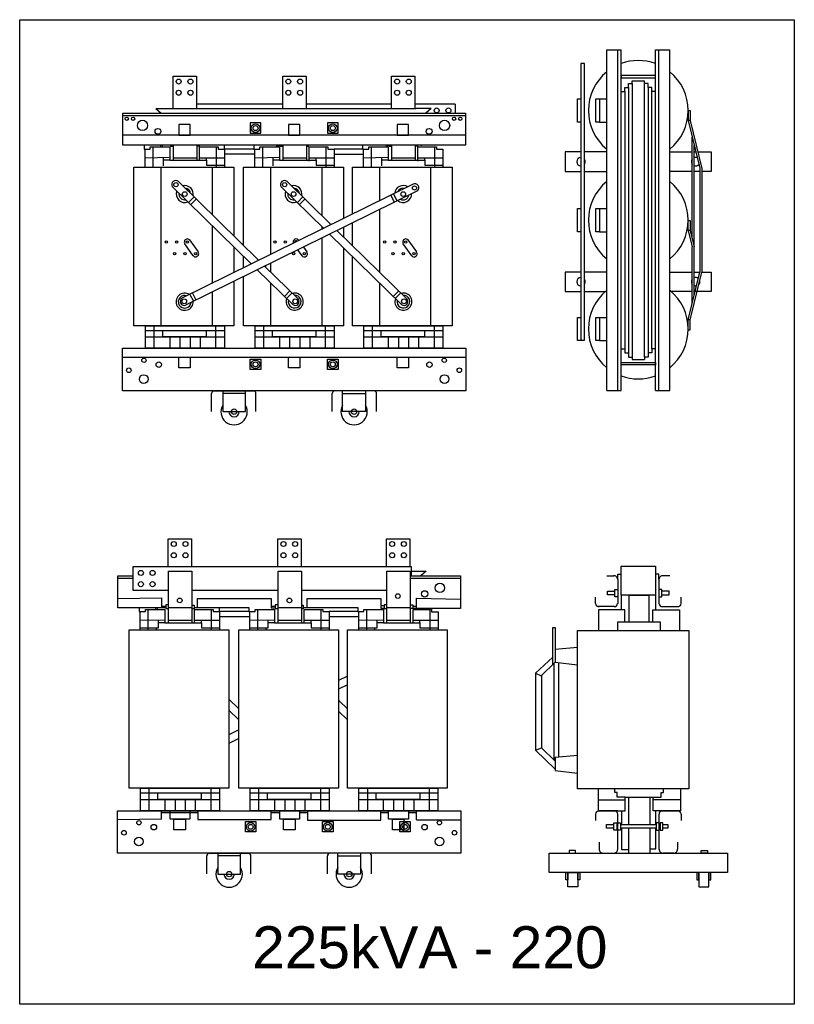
# Model space of a CAD drawing. Header units: millimetres. Extents: x 18098 to 54149, y 8095 to 18524.
# Tile 9 of 17: x 28641 to 31386, y 15036 to 18524. Entities that reach past the tile are written whole.
import ezdxf

# ---------------------------------------------------------------- set-up
doc = ezdxf.new("R2010")
doc.units = ezdxf.units.MM
for name, color, linetype in [('BOBINA', 2, 'Continuous'), ('CULATRA', 1, 'Continuous'), ('DETALHE', 3, 'Continuous'), ('L1', 1, 'Continuous'), ('L2', 2, 'Continuous')]:
    doc.layers.add(name, color=color, linetype=linetype)
doc.styles.get("Standard").update_dxf_attribs({"font": 'arial.ttf'})

msp = doc.modelspace()

# ---------------------------------------------------------------- linework, layer by layer
at = {"layer": 'BOBINA'}
for points in [[(29400.1, 17596.6), (29400.1, 17439.6), (29046.3, 17439.6), (29046.3, 18000.7), (29400.1, 18000.7), (29400.1, 17757.7)], [(29434.9, 17723.6), (29434.9, 18000.7), (29788.7, 18000.7), (29788.7, 17818.9)], [(29820.3, 17834.5), (29820.3, 18000.7), (30174, 18000.7), (30174, 17439.6), (29820.3, 17439.6), (29820.3, 17598.2)], [(29788.7, 17788.3), (29788.7, 17754.5)], [(29820.3, 17723.6), (29820.3, 17803.9)], [(29400.1, 17719.3), (29400.1, 17681.9)], [(29434.9, 17644.4), (29434.9, 17685.1)], [(29788.7, 17716), (29788.7, 17613.8)], [(29820.3, 17598.2), (29820.3, 17685.1)], [(29400.1, 17681.9), (29400.1, 17627.3)], [(29788.7, 17613.8), (29788.7, 17439.6), (29434.9, 17439.6), (29434.9, 17613.8)]]:
    msp.add_lwpolyline(points, dxfattribs=at)
for points in [[(29028.8, 16362.4), (29382.6, 16362.4), (29382.6, 15801.3), (29028.8, 15801.3)], [(29417.5, 16362.4), (29771.2, 16362.4), (29771.2, 15801.3), (29417.5, 15801.3)], [(29802.8, 16362.4), (30156.6, 16362.4), (30156.6, 15801.3), (29802.8, 15801.3)], [(30617.7, 16359.4), (31012.1, 16359.4), (31012.1, 15799.4), (30617.7, 15799.4)]]:
    msp.add_lwpolyline(points, close=True, dxfattribs=at)
at = {"layer": 'CULATRA'}
for p, q in [((29124.3, 18208.9), (29143.1, 18192.2)), ((29573.8, 18224.4), (29267.8, 18224.4)), ((29959.2, 18224.4), (29656.4, 18224.4)), ((30184, 18224.4), (30041.7, 18224.4)), ((30099.3, 18208.9), (30046.1, 18208.9)), ((30099.3, 18208.9), (30080.5, 18192.2)), ((30184, 18224.4), (30184, 18192.2)), ((29006.9, 18078.8), (29006.9, 18192.2)), ((29006.9, 18192.2), (30220.6, 18192.2)), ((29006.9, 18184), (30220.6, 18184)), ((30220.6, 18192.2), (30220.6, 18078.8)), ((30220.6, 18114.4), (29006.9, 18114.4)), ((30220.6, 18078.8), (29006.9, 18078.8)), ((29082.6, 18078.8), (29082.6, 18065.5)), ((29140.7, 18078.8), (29140.7, 18072.7)), ((29146.5, 18078.8), (29146.5, 18072.7)), ((29176.2, 18078.8), (29176.2, 18075.7)), ((29176.2, 18075.7), (29186.3, 18075.7)), ((29277.3, 18075.2), (29268.8, 18075.2)), ((29277.3, 18078.8), (29277.3, 18075.2)), ((29367.3, 18065.5), (29367.3, 18079.6)), ((29471.3, 18078.8), (29471.3, 18065.5)), ((29550.3, 18078.8), (29550.3, 18078)), ((29550.3, 18078), (29564.8, 18078)), ((29564.8, 18078.8), (29564.8, 18075.7)), ((29564.8, 18075.7), (29575, 18075.7)), ((29663.9, 18074.9), (29657.5, 18074.9)), ((29663.9, 18078.8), (29663.9, 18074.9)), ((29856.6, 18079.6), (29856.6, 18065.5)), ((29938.7, 18078.8), (29938.7, 18077.5)), ((29938.7, 18077.5), (29950.1, 18077.5)), ((29950.1, 18078.8), (29950.1, 18075.7)), ((29950.1, 18075.7), (29960.3, 18075.7)), ((30051.5, 18076), (30042.8, 18076)), ((30051.5, 18078.8), (30051.5, 18076)), ((30064.7, 18076.2), (30064.7, 18078.8)), ((29082.6, 18065.5), (29086.2, 18065.5)), ((29471.3, 18065.5), (29367.3, 18065.5)), ((29367.3, 18048.1), (29474.8, 18048.1)), ((29471.3, 18065.5), (29474.8, 18065.5)), ((29856.6, 18065.5), (29755.9, 18065.5)), ((29755.9, 18047.2), (29860.1, 18047.2)), ((29856.6, 18065.5), (29860.1, 18065.5)), ((29142.1, 18000.7), (29142.1, 17439.6)), ((29322.9, 18000.7), (29322.9, 17833.3)), ((29530.7, 18000.7), (29530.7, 17741)), ((29711.5, 18000.7), (29711.5, 17830.1)), ((29916.1, 18000.7), (29916.1, 17881.8)), ((30096.9, 18000.7), (30096.9, 17439.6)), ((29182, 17932.8), (29462.5, 17658.1)), ((29203.7, 17950), (29488.6, 17670.9)), ((30035.7, 17940.8), (29216.3, 17536.6)), ((29567.3, 17932.8), (29718.8, 17784.5)), ((29589.1, 17950), (29744.9, 17797.4)), ((30051, 17917.7), (29229.1, 17512.3)), ((29259.2, 17895.7), (29240, 17876)), ((29644.6, 17895.7), (29625.3, 17876)), ((29956.7, 17901.7), (29968.8, 17877.1)), ((29966.1, 17906.4), (29978.2, 17881.7)), ((29266.7, 17888.3), (29247.5, 17868.7)), ((29652.1, 17888.3), (29632.8, 17868.7)), ((29916.1, 17851.1), (29916.1, 17629.7)), ((29322.9, 17794.8), (29322.9, 17606.3)), ((29711.5, 17791.6), (29711.5, 17780.9)), ((29739.6, 17764.1), (29994.6, 17514.4)), ((29765.7, 17777), (30014.2, 17533.6)), ((29256.7, 17687.5), (29226.7, 17729.8)), ((29243.3, 17743.6), (29273.8, 17700.7)), ((29530.7, 17741), (29530.7, 17691.7)), ((29628.7, 17743.6), (29630.6, 17740.9)), ((29711.5, 17750.2), (29711.5, 17609.5)), ((30030.7, 17687.5), (30000.6, 17729.8)), ((30017.3, 17743.6), (30047.8, 17700.7)), ((29642, 17687.5), (29627.1, 17708.6)), ((29646.7, 17718.3), (29659.2, 17700.7)), ((29509.4, 17650.6), (29628.9, 17533.6)), ((29512.1, 17651.9), (29512.1, 17648)), ((29530.7, 17661.1), (29530.7, 17629.7)), ((29483.3, 17637.7), (29609.2, 17514.4)), ((29322.9, 17606.3), (29322.9, 17589.2)), ((29530.7, 17591.3), (29530.7, 17439.6)), ((29711.5, 17609.5), (29711.5, 17439.6)), ((29916.1, 17591.3), (29916.1, 17551)), ((29244.5, 17550.7), (29256.8, 17526.1)), ((29253.7, 17555.2), (29265.9, 17530.7)), ((29322.9, 17558.6), (29322.9, 17439.6)), ((29599.1, 17562.8), (29579.8, 17543.2)), ((29606.4, 17555.6), (29587.1, 17536)), ((29916.1, 17551), (29916.1, 17439.6)), ((29984.4, 17562.8), (29965.2, 17543.2)), ((29991.7, 17555.6), (29972.5, 17536)), ((29005.6, 17328), (30222, 17328)), ((29360.7, 17209.4), (29360.7, 17135.2)), ((29441.7, 17199.3), (29360.7, 17199.3)), ((29441.7, 17135.2), (29441.7, 17209.4)), ((29785.9, 17135.2), (29785.9, 17209.4)), ((29785.9, 17199.3), (29867, 17199.3)), ((29867, 17209.4), (29867, 17135.2)), ((29360.7, 17135.2), (29441.7, 17135.2)), ((29867, 17135.2), (29785.9, 17135.2)), ((30028.7, 16586.1), (30028.7, 16554)), ((30028.7, 16570.6), (30081.9, 16570.6)), ((30081.9, 16570.6), (30063, 16554)), ((28989.4, 16440.5), (28989.4, 16554)), ((28989.4, 16554), (29043.6, 16554)), ((28989.4, 16545.7), (29043.6, 16545.7)), ((30025.3, 16554), (30203.2, 16554)), ((30025.3, 16545.7), (30203.2, 16545.7)), ((30203.2, 16554), (30203.2, 16437.9)), ((29251.4, 16502.2), (29557.5, 16502.2)), ((29640, 16502.2), (29942.9, 16502.2)), ((28989.4, 16473.4), (29143.9, 16476.1)), ((29143.9, 16476.1), (29143.9, 16440.5)), ((29271.4, 16441.4), (29271.4, 16473.5)), ((29271.4, 16473.5), (29532.8, 16473.5)), ((29532.8, 16473.5), (29532.8, 16439.7)), ((29660.1, 16441.4), (29660.1, 16473.2)), ((29660.1, 16473.2), (29921.3, 16473.2)), ((29921.3, 16473.2), (29921.3, 16439.2)), ((30047.2, 16437.9), (30047.2, 16474.5)), ((30047.2, 16474.5), (30203.2, 16470.8)), ((29158.7, 16440.5), (28989.4, 16440.5)), ((29065.2, 16440.5), (29065.2, 16427.2)), ((29123.2, 16440.5), (29123.2, 16434.5)), ((29129.1, 16440.5), (29129.1, 16434.5)), ((29143.9, 16446.5), (29158.7, 16446.5)), ((29168.9, 16450.9), (29158.7, 16450.9)), ((29158.7, 16450.9), (29158.7, 16437.4)), ((29158.7, 16437.4), (29168.9, 16437.4)), ((29251.4, 16449.7), (29259.8, 16449.7)), ((29259.8, 16436.9), (29251.4, 16436.9)), ((29259.8, 16449.7), (29259.8, 16436.9)), ((29259.8, 16441.4), (29453.8, 16441.4)), ((29349.8, 16427.2), (29349.8, 16441.4)), ((29453.8, 16441.4), (29453.8, 16427.2)), ((29532.8, 16446.4), (29547.3, 16446.4)), ((29532.8, 16439.7), (29547.3, 16439.7)), ((29557.5, 16450.9), (29547.3, 16450.9)), ((29547.3, 16450.9), (29547.3, 16437.4)), ((29547.3, 16437.4), (29557.5, 16437.4)), ((29640, 16449.2), (29646.4, 16449.2)), ((29646.4, 16436.6), (29640, 16436.6)), ((29646.4, 16449.2), (29646.4, 16436.6)), ((29646.4, 16441.4), (29839.2, 16441.4)), ((29839.2, 16441.4), (29839.2, 16427.2)), ((29932.7, 16446.9), (29921.3, 16446.9)), ((29921.3, 16439.2), (29932.7, 16439.2)), ((29942.9, 16450.9), (29932.7, 16450.9)), ((29932.7, 16450.9), (29932.7, 16437.4)), ((29932.7, 16437.4), (29942.9, 16437.4)), ((30025.3, 16450.5), (30034.1, 16450.5)), ((30034.1, 16437.7), (30025.3, 16437.7)), ((30034.1, 16450.5), (30034.1, 16437.7)), ((30034.1, 16446.5), (30047.2, 16446.5)), ((30203.2, 16437.9), (30034.8, 16437.9)), ((29065.2, 16427.2), (29068.7, 16427.2)), ((29453.8, 16427.2), (29349.8, 16427.2)), ((29349.8, 16409.8), (29457.3, 16409.8)), ((29453.8, 16427.2), (29457.3, 16427.2)), ((29839.2, 16427.2), (29738.5, 16427.2)), ((29738.5, 16408.9), (29842.7, 16408.9)), ((29839.2, 16427.2), (29842.7, 16427.2)), ((30691, 15799.4), (30691, 15720.5)), ((30750.9, 15785.5), (30750.9, 15799.4)), ((30758.7, 15785.5), (30750.9, 15785.5)), ((30758.7, 15769), (30758.7, 15785.5)), ((30787.3, 15769), (30758.7, 15769)), ((30787.3, 15720.5), (30787.3, 15769)), ((30787.3, 15769), (30886.2, 15769)), ((30798.7, 15769), (30798.7, 15672.5)), ((30874.6, 15769), (30874.6, 15672.5)), ((30886.2, 15720.5), (30886.2, 15769)), ((30886.2, 15769), (30914.8, 15769)), ((30914.8, 15769), (30914.8, 15785.5)), ((30914.8, 15785.5), (30922.6, 15785.5)), ((30922.6, 15785.5), (30922.6, 15799.4)), ((30982.5, 15799.4), (30982.5, 15720.5)), ((30691, 15759.9), (30787.3, 15759.9)), ((30982.5, 15759.9), (30886.2, 15759.9)), ((29144.5, 15691.1), (29144.5, 15721.6)), ((29144.5, 15714.8), (29174.8, 15714.8)), ((29174.8, 15714.8), (29272.7, 15714.8)), ((29272.7, 15714.8), (29272.7, 15721.6)), ((29272.7, 15714.8), (29272.7, 15690.2)), ((29532.1, 15690.2), (29532.1, 15721.6)), ((29532.1, 15715.1), (29563.4, 15715.1)), ((29633.3, 15715.4), (29661.4, 15715.4)), ((29661.4, 15721.6), (29661.4, 15687.5)), ((29921.7, 15687.5), (29921.7, 15721.6)), ((29921.7, 15714.9), (29948.7, 15714.9)), ((30018.7, 15715.6), (30047.4, 15715.6)), ((30047.4, 15688.9), (30047.4, 15721.6)), ((30773.4, 15720.5), (30773.4, 15672.5)), ((30895.4, 15672.5), (30895.4, 15720.5)), ((29144.5, 15691.1), (28988.2, 15689.7)), ((29272.7, 15690.2), (29532.1, 15690.2)), ((29661.4, 15687.5), (29921.7, 15687.5)), ((30047.4, 15688.9), (30204.6, 15688.9)), ((30773.4, 15659.8), (30773.4, 15584.6)), ((30798.7, 15659.8), (30798.7, 15571.5)), ((30874.6, 15659.8), (30874.6, 15571.5)), ((30895.4, 15586.6), (30895.4, 15659.8)), ((29343.2, 15571.2), (29343.2, 15496.9)), ((29424.3, 15561.1), (29343.2, 15561.1)), ((29424.3, 15496.9), (29424.3, 15571.2)), ((29768.5, 15496.9), (29768.5, 15571.2)), ((29768.5, 15561.1), (29849.5, 15561.1)), ((29849.5, 15571.2), (29849.5, 15496.9)), ((30773.4, 15584.6), (30798.7, 15584.6)), ((30874.6, 15586.6), (30895.4, 15586.6)), ((29343.2, 15496.9), (29424.3, 15496.9)), ((29849.5, 15496.9), (29768.5, 15496.9))]:
    msp.add_line(p, q, dxfattribs=at)
for points in [[(29458.7, 18121.4), (29496, 18121.4), (29496, 18157.9), (29458.7, 18157.9)], [(29732.2, 18121.4), (29769.6, 18121.4), (29769.6, 18157.9), (29732.2, 18157.9)], [(29005.6, 17359.9), (30222, 17359.9), (30222, 17209.4), (29005.6, 17209.4)], [(29458.7, 17321), (29496, 17321), (29496, 17284.5), (29458.7, 17284.5)], [(29732.2, 17321), (29769.6, 17321), (29769.6, 17284.5), (29732.2, 17284.5)], [(28988.2, 15721.6), (30204.6, 15721.6), (30204.6, 15571.2), (28988.2, 15571.2)], [(29441.2, 15682.8), (29478.6, 15682.8), (29478.6, 15646.3), (29441.2, 15646.3)], [(29714.8, 15682.8), (29752.1, 15682.8), (29752.1, 15646.3), (29714.8, 15646.3)], [(29988.2, 15682.8), (30025.6, 15682.8), (30025.6, 15646.3), (29988.2, 15646.3)], [(30517.5, 15571.5), (31149.9, 15571.5), (31149.9, 15502.5), (30517.5, 15502.5)], [(30588.3, 15571.5), (30611.3, 15571.5), (30611.3, 15580.1), (30588.3, 15580.1)], [(31079.1, 15571.5), (31056.1, 15571.5), (31056.1, 15580.1), (31079.1, 15580.1)], [(30576.8, 15502.5), (30583.9, 15502.5), (30583.9, 15477.2), (30576.8, 15477.2)], [(30583.9, 15502.5), (30618.9, 15502.5), (30618.9, 15451.9), (30583.9, 15451.9)], [(30618.9, 15502.5), (30626, 15502.5), (30626, 15477.2), (30618.9, 15477.2)], [(31048.6, 15502.5), (31041.5, 15502.5), (31041.5, 15477.2), (31048.6, 15477.2)], [(31083.5, 15502.5), (31048.6, 15502.5), (31048.6, 15451.9), (31083.5, 15451.9)], [(31090.6, 15502.5), (31083.5, 15502.5), (31083.5, 15477.2), (31090.6, 15477.2)]]:
    msp.add_lwpolyline(points, close=True, dxfattribs=at)
for points in [[(30630.1, 18055), (30574.8, 18055), (30574.8, 17986), (30630.1, 17986)], [(30721.9, 18055), (30643.3, 18055)], [(30945.2, 18055), (31024.2, 18055)], [(31031.6, 18055), (31037.3, 18055)], [(31044.7, 18055), (31092.3, 18055), (31092.3, 17986), (31058.7, 17986)], [(30643.3, 17986), (30721.9, 17986)], [(31024.2, 17986), (30945.2, 17986)], [(31051.3, 17986), (31031.6, 17986)], [(30630.1, 17629.7), (30574.8, 17629.7), (30574.8, 17560.8), (30630.1, 17560.8)], [(30721.9, 17629.7), (30643.3, 17629.7)], [(30945.2, 17629.7), (31024.2, 17629.7)], [(31031.6, 17629.7), (31051.3, 17629.7)], [(31058.7, 17629.7), (31092.3, 17629.7), (31092.3, 17560.8), (31031.6, 17560.8)], [(30643.3, 17560.8), (30721.9, 17560.8)], [(31024.2, 17560.8), (30945.2, 17560.8)]]:
    msp.add_lwpolyline(points, dxfattribs=at)
for centre, radius in [((29020.8, 18172.9), 5.92), ((29043, 18172.9), 5.92), ((30180.6, 18172.9), 5.92), ((30202.8, 18172.9), 5.92), ((29076.6, 18149.2), 18.3), ((29131.4, 18128), 10.3), ((29477.3, 18139.6), 15.1), ((29477.3, 18139.6), 8.73), ((29750.9, 18139.6), 15.1), ((29750.9, 18139.6), 8.73), ((30092.2, 18128), 10.3), ((30147, 18149.2), 18.3), ((29195, 17939), 7.42), ((29580.4, 17939), 7.42), ((30040.5, 17927.6), 7.42), ((29226.4, 17906), 8.27), ((29611.8, 17906), 8.27), ((30000.4, 17906), 8.27), ((29160.8, 17736.1), 4.25), ((29197.3, 17736.1), 4.25), ((29235.5, 17736.1), 4.25), ((29546.1, 17736.1), 4.25), ((29582.7, 17736.1), 4.25), ((29934.8, 17736.1), 4.25), ((29971.3, 17736.1), 4.25), ((30009.5, 17736.1), 4.25), ((29190.3, 17694.4), 4.25), ((29226.8, 17694.4), 4.25), ((29265, 17694.4), 4.25), ((29612.2, 17694.4), 4.25), ((29650.3, 17694.4), 4.25), ((29964.2, 17694.4), 4.25), ((30000.8, 17694.4), 4.25), ((30039, 17694.4), 4.25), ((29224.5, 17525.9), 8.52), ((29617.8, 17525.9), 8.52), ((30003.1, 17525.9), 8.52), ((29081.6, 17317.3), 7.69), ((29134.2, 17301.5), 9.71), ((29477.3, 17302.8), 15.1), ((29477.3, 17302.8), 8.73), ((29750.9, 17302.8), 15.1), ((29750.9, 17302.8), 8.73), ((30093.4, 17301.5), 9.71), ((30146, 17317.3), 7.69), ((29028.2, 17281.7), 8.09), ((29080.8, 17250.6), 15.4), ((30146.9, 17250.6), 15.4), ((30199.5, 17281.7), 8.09), ((29401.2, 17135.2), 9.6), ((29826.4, 17135.2), 9.6), ((30076.6, 16489.6), 11.3), ((30130.4, 16510.6), 16.5), ((29208.6, 16466.4), 8.21), ((29597.2, 16466.4), 8.21), ((29981.5, 16481.9), 8.21), ((29064.1, 15679), 7.69), ((29116.8, 15663.3), 9.71), ((29459.9, 15664.5), 15.1), ((29459.9, 15664.5), 8.73), ((29733.5, 15664.5), 15.1), ((29733.5, 15664.5), 8.73), ((30006.9, 15664.5), 15.1), ((30006.9, 15664.5), 8.73), ((30076, 15663.3), 9.71), ((30128.6, 15679), 7.69), ((29010.7, 15643.4), 8.09), ((29063.3, 15612.3), 15.4), ((30129.4, 15612.3), 15.4), ((30182, 15643.4), 8.09), ((29383.7, 15496.9), 9.6), ((29809, 15496.9), 9.6)]:
    msp.add_circle(centre, radius, dxfattribs=at)
for centre, radius, start, end in [((29194.1, 17939.8), 14, 46.642, 210.024), ((29226.4, 17906), 30, 346.7722, 104.4167), ((29226.4, 17906), 30, 346.7722, 104.4167), ((29579.5, 17939.8), 14, 46.642, 210.024), ((29611.8, 17906), 30, 346.7722, 104.4167), ((29611.8, 17906), 30, 346.7722, 104.4167), ((30000.4, 17906), 30, 57.4747, 175.1192), ((30000.4, 17906), 30, 57.4747, 175.1192), ((30041.7, 17928.1), 14, 311.8674, 115.2494), ((29226.4, 17906), 30, 159.0021, 292.1868), ((29226.4, 17906), 30, 159.0021, 292.1868), ((29226.4, 17906), 20.7, 170.7808, 280.4081), ((29226.4, 17906), 20.7, 4.2638, 86.9251), ((29611.8, 17906), 30, 159.0021, 292.1868), ((29611.8, 17906), 30, 159.0021, 292.1868), ((29611.8, 17906), 20.7, 170.7808, 280.4081), ((29611.8, 17906), 20.7, 4.2638, 86.9251), ((30000.4, 17906), 30, 229.7046, 2.8893), ((30000.4, 17906), 30, 229.7046, 2.8893), ((30000.4, 17906), 20.7, 74.9663, 157.6276), ((30000.4, 17906), 20.7, 241.4833, 351.1106), ((29235.5, 17736.1), 10.8, 26.9095, 215.3387), ((29620.9, 17736.1), 10.8, 26.9095, 205.7743), ((29620.9, 17736.1), 4.25, 27.4774, 205.0295), ((30009.5, 17736.1), 10.8, 26.9095, 215.3387), ((29265, 17694.4), 10.8, 210.637, 35.4323), ((29650.3, 17694.4), 10.8, 210.637, 35.4323), ((30039, 17694.4), 10.8, 210.637, 35.4323), ((29226.1, 17524.4), 30.3, 56.8542, 2.7277), ((29226.1, 17524.4), 22.6, 69.111, 353.8189), ((29615.8, 17525), 30.3, 159.3603, 105.2339), ((29615.8, 17525), 22.6, 168.2691, 92.9771), ((30001.2, 17525), 30.3, 159.3603, 105.2339), ((30001.2, 17525), 22.6, 168.2691, 92.9771), ((29224.3, 17525.3), 13.9, 124.871, 290.4644), ((29617.8, 17525.2), 13.9, 231.6236, 37.217), ((30003.2, 17525.2), 13.9, 231.6236, 37.217), ((29401.2, 17135.2), 46.7, 150.1435, 29.8565), ((29401.2, 17135.2), 18.4, 180, 0), ((29826.4, 17135.2), 46.7, 150.1435, 29.8565), ((29826.4, 17135.2), 18.4, 180, 0), ((29383.7, 15496.9), 46.7, 150.1435, 29.8565), ((29383.7, 15496.9), 18.4, 180, 0), ((29809, 15496.9), 46.7, 150.1435, 29.8565), ((29809, 15496.9), 18.4, 180, 0)]:
    msp.add_arc(centre, radius, start, end, dxfattribs=at)
at = {"layer": 'DETALHE'}
for p, q in [((29321.6, 17135.9), (29321.6, 17199.4)), ((29329.8, 17209.4), (29470.3, 17209.4)), ((29478.5, 17135.9), (29478.5, 17199.4)), ((29749.2, 17135.9), (29749.2, 17199.4)), ((29897.8, 17209.4), (29757.4, 17209.4)), ((29906, 17135.9), (29906, 17199.4)), ((30721.9, 16554.1), (30747.2, 16554.1)), ((30760.4, 16540.1), (30760.4, 16455.6)), ((30906.7, 16540.1), (30906.7, 16455.6)), ((30945.2, 16554.1), (30919.9, 16554.1)), ((30681.9, 16455.6), (30681.9, 16477.9)), ((30985.1, 16455.6), (30985.1, 16477.9)), ((30747.7, 16444.5), (30691, 16444.5)), ((30919.3, 16444.5), (30976.1, 16444.5)), ((30681.9, 15709.4), (30681.9, 15687.1)), ((30691, 15720.5), (30787.3, 15720.5)), ((30760.4, 15720.5), (30691, 15720.5)), ((30760.4, 15585.4), (30760.4, 15709.4)), ((30982.5, 15720.5), (30886.2, 15720.5)), ((30976.4, 15720.5), (30886.2, 15720.5)), ((30907.1, 15720.5), (30976.4, 15720.5)), ((30907.1, 15585.4), (30907.1, 15709.4)), ((30985.5, 15709.4), (30985.5, 15687.1)), ((30694.6, 15610.2), (30694.6, 15585.4)), ((30972.9, 15610.2), (30972.9, 15585.4)), ((29304.2, 15497.6), (29304.2, 15561.1)), ((29312.4, 15571.2), (29452.8, 15571.2)), ((29461, 15497.6), (29461, 15561.1)), ((29731.7, 15497.6), (29731.7, 15561.1)), ((29880.3, 15571.2), (29739.9, 15571.2)), ((29888.6, 15497.6), (29888.6, 15561.1)), ((30707.8, 15571.5), (30747.2, 15571.5)), ((30959.7, 15571.5), (30920.3, 15571.5))]:
    msp.add_line(p, q, dxfattribs=at)
for centre, radius, start, end in [((29331.8, 17199.4), 10.2, 101.207, 180), ((29468.3, 17199.4), 10.2, 0, 78.793), ((29759.4, 17199.4), 10.2, 101.207, 180), ((29895.8, 17199.4), 10.2, 0, 78.793), ((30746.4, 16540.1), 14, 0, 93.3125), ((30920.7, 16540.1), 14, 86.6875, 180), ((30693.1, 16455.6), 11.2, 180, 277.5762), ((30747.8, 16457.2), 12.7, 269.8365, 352.5873), ((30919.3, 16457.2), 12.7, 187.4127, 270.1635), ((30974, 16455.6), 11.2, 262.4238, 0), ((30693.1, 15709.4), 11.2, 82.4238, 180), ((30749.2, 15709.4), 11.2, 0, 97.5762), ((30918.2, 15709.4), 11.2, 82.4238, 180), ((30974.3, 15709.4), 11.2, 0, 97.5762), ((29314.4, 15561.1), 10.2, 101.207, 180), ((29450.8, 15561.1), 10.2, 0, 78.793), ((29741.9, 15561.1), 10.2, 101.207, 180), ((29878.4, 15561.1), 10.2, 0, 78.793), ((30708.6, 15585.4), 14, 180, 273.3125), ((30746.4, 15585.4), 14, 266.6875, 0), ((30921.1, 15585.4), 14, 180, 273.3125), ((30958.8, 15585.4), 14, 266.6875, 0)]:
    msp.add_arc(centre, radius, start, end, dxfattribs=at)
at = {"layer": 'L1'}
for p, q in [((30721.9, 17210.2), (30721.9, 18416.5)), ((30721.9, 18416.5), (30773, 18416.5)), ((30760.4, 17210.2), (30760.4, 18416.5)), ((30773, 17210.2), (30773, 18416.5)), ((30894, 17210.2), (30894, 18416.5)), ((30894, 18416.5), (30945.2, 18416.5)), ((30906.7, 17210.2), (30906.7, 18416.5)), ((30945.2, 17210.2), (30945.2, 18416.5)), ((29185.2, 18208.9), (29185.2, 18323.5)), ((29185.2, 18323.5), (29267.8, 18323.5)), ((29267.8, 18323.5), (29267.8, 18208.9)), ((29573.8, 18208.9), (29573.8, 18323.5)), ((29573.8, 18323.5), (29656.4, 18323.5)), ((29656.4, 18323.5), (29656.4, 18208.9)), ((29959.2, 18208.9), (29959.2, 18323.5)), ((29959.2, 18323.5), (30041.7, 18323.5)), ((30041.7, 18323.5), (30041.7, 18208.9)), ((30785.3, 18269), (30785.3, 18283.5)), ((30785.3, 18283.5), (30798.3, 18283.5)), ((30798.3, 18283.5), (30798.3, 18298)), ((30798.3, 18298), (30811.3, 18298)), ((30798.3, 18283.5), (30798.3, 17343.1)), ((30811.3, 18298), (30811.3, 18307.1)), ((30811.3, 18307.1), (30855.8, 18307.1)), ((30811.3, 18298), (30811.3, 17328.6)), ((30855.8, 18298), (30855.8, 18307.1)), ((30868.8, 18298), (30855.8, 18298)), ((30855.8, 17328.6), (30855.8, 18298)), ((30868.8, 18283.5), (30868.8, 18298)), ((30881.8, 18283.5), (30868.8, 18283.5)), ((30868.8, 18283.5), (30868.8, 17343.1)), ((30881.8, 18269), (30881.8, 18283.5)), ((30696, 18243.2), (30721.9, 18243.2)), ((30772.8, 18269), (30785.3, 18269)), ((30785.3, 18269), (30785.3, 17357.6)), ((30894.2, 18269), (30881.8, 18269)), ((30881.8, 17357.6), (30881.8, 18269)), ((29124.3, 18208.9), (30046.1, 18208.9)), ((31010.4, 18201.9), (31010.4, 18166.4)), ((31010.4, 18201.9), (31017.8, 18201.9)), ((31017.8, 18201.9), (31017.8, 18166.4)), ((30696, 18160.7), (30721.9, 18160.7)), ((31010.4, 18166.4), (31051.3, 17997.1)), ((31017.8, 18166.4), (31010.4, 18166.4)), ((31017.8, 18166.4), (31058.7, 17996.8)), ((31024.2, 17749.6), (31024.2, 18107.8)), ((29104.3, 18065.5), (29104.3, 18072.7)), ((29104.3, 18072.7), (29173.6, 18072.7)), ((29113.4, 18072.7), (29113.4, 18000.7)), ((29173.6, 18072.7), (29173.6, 18065.5)), ((29186.3, 18025.6), (29186.3, 18078.8)), ((29268.8, 18078.8), (29268.8, 18025.6)), ((29278.7, 18025.6), (29278.7, 18073.1)), ((29278.7, 18073.1), (29344.6, 18073.1)), ((29337.9, 18073.1), (29337.9, 18000.7)), ((29344.6, 18073.1), (29344.6, 18065.5)), ((29492.9, 18065.5), (29492.9, 18072.7)), ((29492.9, 18072.7), (29562.2, 18072.7)), ((29502, 18072.7), (29502, 18000.7)), ((29562.2, 18072.7), (29562.2, 18065.5)), ((29575, 18025.6), (29575, 18078.8)), ((29657.5, 18078.8), (29657.5, 18025.6)), ((29667.3, 18022.8), (29667.3, 18073.1)), ((29667.3, 18073.1), (29733.2, 18073.1)), ((29726.5, 18073.1), (29726.5, 18000.7)), ((29733.2, 18073.1), (29733.2, 18065.5)), ((29878.3, 18065.5), (29878.3, 18072.7)), ((29878.3, 18072.7), (29947.6, 18072.7)), ((29887.3, 18072.7), (29887.3, 18000.7)), ((29947.6, 18072.7), (29947.6, 18065.5)), ((29960.3, 18025.6), (29960.3, 18078.8)), ((30042.8, 18078.8), (30042.8, 18025.6)), ((30052.7, 18022.8), (30052.7, 18073.1)), ((30052.7, 18073.1), (30118.6, 18073.1)), ((30111.8, 18073.1), (30111.8, 18000.7)), ((30118.6, 18073.1), (30118.6, 18064.8)), ((31031.6, 17719), (31031.6, 18078.5)), ((29086.2, 18000.7), (29086.2, 18065.5)), ((29086.2, 18065.5), (29104.3, 18065.5)), ((29086.2, 18034.8), (29173.6, 18036.2)), ((29104.3, 18065.5), (29104.3, 18065.5)), ((29150.1, 18035.8), (29150.1, 18006.5)), ((29173.6, 18065.5), (29173.6, 18025.6)), ((29186.3, 18034.6), (29268.8, 18034.6)), ((29278.7, 18034.6), (29367.3, 18034.6)), ((29303.2, 18025.6), (29303.2, 18034.6)), ((29344.6, 18065.5), (29367.3, 18065.5)), ((29367.3, 18065.5), (29367.3, 18000.7)), ((29474.8, 18000.7), (29474.8, 18065.5)), ((29474.8, 18065.5), (29492.9, 18065.5)), ((29474.8, 18034.8), (29562.2, 18036.2)), ((29492.9, 18065.5), (29492.9, 18065.5)), ((29538.7, 18035.8), (29538.7, 18006.5)), ((29562.2, 18065.5), (29562.2, 18025.6)), ((29575, 18034.6), (29657.5, 18034.6)), ((29667.3, 18034.6), (29755.9, 18034.6)), ((29691.8, 18025.6), (29691.8, 18034.6)), ((29733.2, 18065.5), (29755.9, 18065.5)), ((29755.9, 18065.5), (29755.9, 18000.7)), ((29860.1, 18000.7), (29860.1, 18065.5)), ((29860.1, 18065.5), (29878.3, 18065.5)), ((29860.1, 18034.8), (29947.6, 18036.2)), ((29878.3, 18065.5), (29878.3, 18065.5)), ((29924, 18035.8), (29924, 18006.5)), ((29947.6, 18065.5), (29947.6, 18025.6)), ((29960.3, 18034.6), (30042.8, 18034.6)), ((30052.7, 18034.6), (30141.3, 18034.6)), ((30077.2, 18025.6), (30077.2, 18034.6)), ((30118.6, 18064.8), (30141.3, 18064.8)), ((30141.3, 18064.8), (30141.3, 18000.7)), ((29173.6, 18025.6), (29150.1, 18025.6)), ((29173.6, 18025.6), (29303.2, 18025.6)), ((29303.2, 18025.6), (29303.2, 18008)), ((29303.2, 18008), (29367.3, 18008)), ((29562.2, 18025.6), (29538.7, 18025.6)), ((29562.2, 18025.6), (29691.8, 18025.6)), ((29691.8, 18025.6), (29691.8, 18008)), ((29691.8, 18008), (29755.9, 18008)), ((29947.6, 18025.6), (29924, 18025.6)), ((29947.6, 18025.6), (30077.2, 18025.6)), ((30077.2, 18025.6), (30077.2, 18008)), ((30077.2, 18008), (30141.3, 18008)), ((31051.3, 17997.1), (31051.3, 17629.6)), ((31058.7, 17996.8), (31058.7, 17629.8)), ((30696, 17854.6), (30721.9, 17854.6)), ((31010.4, 17776.4), (31010.4, 17812)), ((31010.4, 17812), (31017.8, 17812)), ((31017.8, 17812), (31017.8, 17776.4)), ((30696, 17772.1), (30721.9, 17772.1)), ((31010.4, 17776.4), (31024.2, 17719.2)), ((31017.8, 17776.4), (31010.4, 17776.4)), ((31017.8, 17776.4), (31031.6, 17719)), ((31024.2, 17517.5), (31024.2, 17719.2)), ((31031.6, 17548.1), (31031.6, 17719)), ((31010.4, 17460.3), (31051.3, 17629.6)), ((31017.8, 17460.3), (31058.7, 17629.8)), ((30696, 17469.2), (30721.9, 17469.2)), ((31010.4, 17424.7), (31010.4, 17460.3)), ((31017.8, 17460.3), (31010.4, 17460.3)), ((31017.8, 17424.7), (31017.8, 17460.3)), ((29086.9, 17422.9), (29366.9, 17422.9)), ((29475.6, 17422.9), (29755.6, 17422.9)), ((29860.9, 17422.9), (30140.9, 17422.9)), ((31010.4, 17424.7), (31017.8, 17424.7)), ((29086.9, 17399.7), (29366.9, 17399.7)), ((29173.3, 17399.7), (29173.3, 17359.9)), ((29209.2, 17399.7), (29209.2, 17359.9)), ((29245.1, 17399.7), (29245.1, 17359.9)), ((29281.1, 17399.7), (29281.1, 17359.9)), ((29475.6, 17399.7), (29755.6, 17399.7)), ((29561.9, 17399.7), (29561.9, 17359.9)), ((29597.9, 17399.7), (29597.9, 17359.9)), ((29633.8, 17399.7), (29633.8, 17359.9)), ((29669.7, 17399.7), (29669.7, 17359.9)), ((29860.9, 17399.7), (30140.9, 17399.7)), ((29947.3, 17399.7), (29947.3, 17359.9)), ((29983.2, 17399.7), (29983.2, 17359.9)), ((30019.1, 17399.7), (30019.1, 17359.9)), ((30055, 17399.7), (30055, 17359.9)), ((30696, 17386.7), (30721.9, 17386.7)), ((30772.8, 17357.6), (30785.3, 17357.6)), ((30785.3, 17357.6), (30785.3, 17343.1)), ((30785.3, 17343.1), (30798.3, 17343.1)), ((30798.3, 17343.1), (30798.3, 17328.6)), ((30881.8, 17343.1), (30868.8, 17343.1)), ((30868.8, 17343.1), (30868.8, 17328.6)), ((30894.2, 17357.6), (30881.8, 17357.6)), ((30881.8, 17357.6), (30881.8, 17343.1)), ((30798.3, 17328.6), (30811.3, 17328.6)), ((30811.3, 17328.6), (30811.3, 17319.5)), ((30811.3, 17319.5), (30855.8, 17319.5)), ((30855.8, 17328.6), (30855.8, 17319.5)), ((30868.8, 17328.6), (30855.8, 17328.6)), ((30721.9, 17210.2), (30773, 17210.2)), ((30894, 17210.2), (30945.2, 17210.2)), ((29167.7, 16586.1), (29167.7, 16685.2)), ((29167.7, 16685.2), (29250.3, 16685.2)), ((29250.3, 16685.2), (29250.3, 16586.1)), ((29556.4, 16586.1), (29556.4, 16685.2)), ((29556.4, 16685.2), (29638.9, 16685.2)), ((29638.9, 16685.2), (29638.9, 16586.1)), ((29941.7, 16586.1), (29941.7, 16685.2)), ((29941.7, 16685.2), (30024.3, 16685.2)), ((30024.3, 16685.2), (30024.3, 16586.1)), ((29043.6, 16501.3), (29043.6, 16586.1)), ((29043.6, 16586.1), (30028.7, 16586.1)), ((29168.9, 16387.3), (29168.9, 16570.6)), ((29168.9, 16570.6), (29251.4, 16570.6)), ((29251.4, 16570.6), (29251.4, 16387.3)), ((29557.5, 16387.3), (29557.5, 16570.6)), ((29557.5, 16570.6), (29640, 16570.6)), ((29640, 16570.6), (29640, 16387.3)), ((29942.9, 16387.3), (29942.9, 16570.6)), ((29942.9, 16570.6), (30025.3, 16570.6)), ((30025.3, 16570.6), (30025.3, 16387.3)), ((30760.4, 16540.1), (30760.4, 16559.6)), ((30760.4, 16559.6), (30773, 16559.6)), ((30906.7, 16559.6), (30894, 16559.6)), ((30906.7, 16540.1), (30906.7, 16559.6)), ((29168.9, 16501.3), (29043.6, 16501.3)), ((30773, 16484.9), (30773, 16433.3)), ((30894, 16484.9), (30894, 16433.3)), ((29086.8, 16427.2), (29086.8, 16434.5)), ((29086.8, 16434.5), (29156.1, 16434.5)), ((29095.9, 16434.5), (29095.9, 16362.4)), ((29156.1, 16434.5), (29156.1, 16427.2)), ((29168.9, 16441.4), (29251.4, 16441.4)), ((29261.2, 16387.3), (29261.2, 16434.8)), ((29261.2, 16434.8), (29327.1, 16434.8)), ((29320.4, 16434.8), (29320.4, 16362.4)), ((29327.1, 16434.8), (29327.1, 16427.2)), ((29475.5, 16427.2), (29475.5, 16434.5)), ((29475.5, 16434.5), (29544.8, 16434.5)), ((29484.5, 16434.5), (29484.5, 16362.4)), ((29544.8, 16434.5), (29544.8, 16427.2)), ((29557.5, 16441.4), (29640, 16441.4)), ((29649.9, 16384.5), (29649.9, 16434.8)), ((29649.9, 16434.8), (29715.8, 16434.8)), ((29709, 16434.8), (29709, 16362.4)), ((29715.8, 16434.8), (29715.8, 16427.2)), ((29860.8, 16427.2), (29860.8, 16434.5)), ((29860.8, 16434.5), (29930.1, 16434.5)), ((29869.9, 16434.5), (29869.9, 16362.4)), ((29930.1, 16434.5), (29930.1, 16427.2)), ((29942.9, 16441.4), (30025.3, 16441.4)), ((30035.2, 16384.5), (30035.2, 16434.8)), ((30035.2, 16434.8), (30101.1, 16434.8)), ((30094.4, 16434.8), (30094.4, 16362.4)), ((30101.1, 16434.8), (30101.1, 16426.5)), ((30786.1, 16433.3), (30692.3, 16433.3)), ((30692.3, 16433.3), (30692.3, 16359.4)), ((30786.1, 16389.6), (30786.1, 16433.3)), ((30885.6, 16389.6), (30885.6, 16433.3)), ((30885.6, 16433.3), (30979.4, 16433.3)), ((30979.4, 16433.3), (30979.4, 16359.4)), ((29068.7, 16362.4), (29068.7, 16427.2)), ((29068.7, 16427.2), (29086.8, 16427.2)), ((29068.7, 16396.5), (29156.1, 16397.9)), ((29086.8, 16427.2), (29086.8, 16427.2)), ((29132.6, 16397.5), (29132.6, 16368.2)), ((29156.1, 16427.2), (29156.1, 16387.3)), ((29168.9, 16396.3), (29251.4, 16396.3)), ((29261.2, 16396.4), (29349.8, 16396.4)), ((29285.7, 16387.3), (29285.7, 16396.4)), ((29327.1, 16427.2), (29349.8, 16427.2)), ((29349.8, 16427.2), (29349.8, 16362.4)), ((29457.3, 16362.4), (29457.3, 16427.2)), ((29457.3, 16427.2), (29475.5, 16427.2)), ((29457.3, 16396.5), (29544.8, 16397.9)), ((29475.5, 16427.2), (29475.5, 16427.2)), ((29521.2, 16397.5), (29521.2, 16368.2)), ((29544.8, 16427.2), (29544.8, 16387.3)), ((29557.5, 16396.3), (29640, 16396.3)), ((29649.9, 16396.4), (29738.5, 16396.4)), ((29674.4, 16387.3), (29674.4, 16396.4)), ((29715.8, 16427.2), (29738.5, 16427.2)), ((29738.5, 16427.2), (29738.5, 16362.4)), ((29842.7, 16362.4), (29842.7, 16427.2)), ((29842.7, 16427.2), (29860.8, 16427.2)), ((29842.7, 16396.5), (29930.1, 16397.9)), ((29860.8, 16427.2), (29860.8, 16427.2)), ((29906.6, 16397.5), (29906.6, 16368.2)), ((29930.1, 16427.2), (29930.1, 16387.3)), ((29942.9, 16396.3), (30025.3, 16396.3)), ((30035.2, 16396.4), (30123.8, 16396.4)), ((30059.7, 16387.3), (30059.7, 16396.4)), ((30101.1, 16426.5), (30123.8, 16426.5)), ((30123.8, 16426.5), (30123.8, 16362.4)), ((29132.6, 16368.2), (29068.7, 16368.2)), ((29124.6, 16368.2), (29124.6, 16362.4)), ((29156.1, 16387.3), (29132.6, 16387.3)), ((29156.1, 16387.3), (29285.7, 16387.3)), ((29285.7, 16387.3), (29285.7, 16369.7)), ((29285.7, 16369.7), (29349.8, 16369.7)), ((29521.2, 16368.2), (29457.3, 16368.2)), ((29513.3, 16368.2), (29513.3, 16362.4)), ((29544.8, 16387.3), (29521.2, 16387.3)), ((29544.8, 16387.3), (29674.4, 16387.3)), ((29674.4, 16387.3), (29674.4, 16369.7)), ((29674.4, 16369.7), (29738.5, 16369.7)), ((29906.6, 16368.2), (29842.7, 16368.2)), ((29898.6, 16368.2), (29898.6, 16362.4)), ((29930.1, 16387.3), (29906.6, 16387.3)), ((29930.1, 16387.3), (30059.7, 16387.3)), ((30059.7, 16387.3), (30059.7, 16369.7)), ((30059.7, 16369.7), (30123.8, 16369.7)), ((30531.1, 16240.2), (30531.1, 16370.4)), ((30531.1, 16370.4), (30538.4, 16370.4)), ((30538.4, 16370.4), (30538.4, 16247.6)), ((30617.7, 16300), (30538.4, 16293.1)), ((30531.1, 16265.2), (30469.8, 16209)), ((30489.8, 16199.1), (30538.4, 16247.6)), ((30534.6, 16243.7), (30534.6, 15901.7)), ((30538.4, 16247.6), (30617.7, 16238.5)), ((30550.5, 16246.2), (30550.2, 15911.9)), ((29802.8, 16197.8), (29771.2, 16182.3)), ((30469.8, 16209), (30469.8, 15936)), ((30469.8, 16209), (30489.8, 16199.1)), ((30469.8, 16209), (30469.8, 15936)), ((30490.2, 16199.5), (30490.2, 15944.6)), ((29802.8, 16167.2), (29771.2, 16151.6)), ((29382.6, 16116.2), (29417.5, 16082.1)), ((29773.9, 16110.4), (29802.8, 16082.1)), ((29382.6, 16077.8), (29417.5, 16043.6)), ((29771.2, 16074.5), (29802.8, 16043.6)), ((29417.5, 16007.8), (29382.6, 15990.6)), ((29417.5, 15977.1), (29382.6, 15960)), ((30469.8, 15936), (30490.2, 15944.6)), ((30490.2, 15944.6), (30539, 15897.4)), ((30469.8, 15936), (30539, 15869)), ((30539, 15910.8), (30617.7, 15918.3)), ((30539, 15910.8), (30539, 15864.4)), ((30539, 15864.4), (30617.7, 15855.1)), ((29069.5, 15784.6), (29349.5, 15784.6)), ((29458.1, 15784.6), (29738.1, 15784.6)), ((29843.5, 15784.6), (30123.5, 15784.6)), ((29069.5, 15761.5), (29349.5, 15761.5)), ((29155.9, 15761.5), (29155.9, 15721.6)), ((29191.8, 15761.5), (29191.8, 15721.6)), ((29227.7, 15761.5), (29227.7, 15721.6)), ((29263.6, 15761.5), (29263.6, 15721.6)), ((29458.1, 15761.5), (29738.1, 15761.5)), ((29544.5, 15761.5), (29544.5, 15721.6)), ((29580.4, 15761.5), (29580.4, 15721.6)), ((29616.3, 15761.5), (29616.3, 15721.6)), ((29652.2, 15761.5), (29652.2, 15721.6)), ((29843.5, 15761.5), (30123.5, 15761.5)), ((29929.8, 15761.5), (29929.8, 15721.6)), ((29965.8, 15761.5), (29965.8, 15721.6)), ((30001.7, 15761.5), (30001.7, 15721.6)), ((30037.6, 15761.5), (30037.6, 15721.6))]:
    msp.add_line(p, q, dxfattribs=at)
for points in [[(28641.4, 18523.6), (31386.4, 18523.6), (31386.4, 15035.7), (28641.4, 15035.7)], [(30630.1, 18368.4), (30630.1, 17387.8), (30643.3, 17387.8), (30643.3, 18368.4)], [(30773, 18317.9), (30894, 18317.9), (30894, 18325.8), (30773, 18325.8)], [(30630.1, 18243.2), (30630.1, 18160.7), (30617.7, 18160.7), (30617.7, 18243.2)], [(30696, 18243.2), (30696, 18160.7), (30683.6, 18160.7), (30683.6, 18243.2)], [(29204.9, 18114.4), (29245.5, 18114.4), (29245.5, 18152.2), (29204.9, 18152.2)], [(29593.5, 18114.4), (29634.1, 18114.4), (29634.1, 18152.2), (29593.5, 18152.2)], [(29978.8, 18114.4), (30019.5, 18114.4), (30019.5, 18152.2), (29978.8, 18152.2)], [(30630.1, 17854.6), (30630.1, 17772.1), (30617.7, 17772.1), (30617.7, 17854.6)], [(30696, 17854.6), (30696, 17772.1), (30683.6, 17772.1), (30683.6, 17854.6)], [(29086.9, 17439.6), (29366.9, 17439.6), (29366.9, 17359.9), (29086.9, 17359.9)], [(29117, 17359.9), (29086.9, 17359.9), (29086.9, 17439.6), (29117, 17439.6)], [(29366.9, 17359.9), (29336.8, 17359.9), (29336.8, 17439.6), (29366.9, 17439.6)], [(29475.6, 17439.6), (29755.6, 17439.6), (29755.6, 17359.9), (29475.6, 17359.9)], [(29505.7, 17359.9), (29475.6, 17359.9), (29475.6, 17439.6), (29505.7, 17439.6)], [(29755.6, 17359.9), (29725.5, 17359.9), (29725.5, 17439.6), (29755.6, 17439.6)], [(29860.9, 17439.6), (30140.9, 17439.6), (30140.9, 17359.9), (29860.9, 17359.9)], [(29891, 17359.9), (29860.9, 17359.9), (29860.9, 17439.6), (29891, 17439.6)], [(30140.9, 17359.9), (30110.8, 17359.9), (30110.8, 17439.6), (30140.9, 17439.6)], [(30630.1, 17469.2), (30630.1, 17386.7), (30617.7, 17386.7), (30617.7, 17469.2)], [(30696, 17469.2), (30696, 17386.7), (30683.6, 17386.7), (30683.6, 17469.2)], [(29148.6, 17422.9), (29302.5, 17422.9), (29302.5, 17399.7), (29148.6, 17399.7)], [(29537.3, 17422.9), (29691.1, 17422.9), (29691.1, 17399.7), (29537.3, 17399.7)], [(29922.6, 17422.9), (30076.4, 17422.9), (30076.4, 17399.7), (29922.6, 17399.7)], [(29204.9, 17328), (29245.5, 17328), (29245.5, 17290.2), (29204.9, 17290.2)], [(29593.5, 17328), (29634.1, 17328), (29634.1, 17290.2), (29593.5, 17290.2)], [(29978.8, 17328), (30019.5, 17328), (30019.5, 17290.2), (29978.8, 17290.2)], [(30773, 17308.7), (30894, 17308.7), (30894, 17300.8), (30773, 17300.8)], [(30773, 16587.2), (30894, 16587.2), (30894, 16484.9), (30773, 16484.9)], [(30750, 16505), (30760.4, 16505), (30760.4, 16479.1), (30750, 16479.1)], [(30917.1, 16505), (30906.7, 16505), (30906.7, 16479.1), (30917.1, 16479.1)], [(30801, 16484.9), (30870.8, 16484.9), (30870.8, 16389.6), (30801, 16389.6)], [(30911.8, 16389.6), (30759.7, 16389.6), (30759.7, 16359.4), (30911.8, 16359.4)], [(29069.5, 15801.3), (29349.5, 15801.3), (29349.5, 15721.6), (29069.5, 15721.6)], [(29099.6, 15721.6), (29069.5, 15721.6), (29069.5, 15801.3), (29099.6, 15801.3)], [(29349.5, 15721.6), (29319.4, 15721.6), (29319.4, 15801.3), (29349.5, 15801.3)], [(29458.1, 15801.3), (29738.1, 15801.3), (29738.1, 15721.6), (29458.1, 15721.6)], [(29488.2, 15721.6), (29458.1, 15721.6), (29458.1, 15801.3), (29488.2, 15801.3)], [(29738.1, 15721.6), (29708, 15721.6), (29708, 15801.3), (29738.1, 15801.3)], [(29843.5, 15801.3), (30123.5, 15801.3), (30123.5, 15721.6), (29843.5, 15721.6)], [(29873.6, 15721.6), (29843.5, 15721.6), (29843.5, 15801.3), (29873.6, 15801.3)], [(30123.5, 15721.6), (30093.3, 15721.6), (30093.3, 15801.3), (30123.5, 15801.3)], [(29131.2, 15784.6), (29285, 15784.6), (29285, 15761.5), (29131.2, 15761.5)], [(29519.8, 15784.6), (29673.6, 15784.6), (29673.6, 15761.5), (29519.8, 15761.5)], [(29905.2, 15784.6), (30059, 15784.6), (30059, 15761.5), (29905.2, 15761.5)], [(29174.8, 15721.6), (29244.7, 15721.6), (29244.7, 15691.1), (29174.8, 15691.1)], [(29563.4, 15721.6), (29633.3, 15721.6), (29633.3, 15691.1), (29563.4, 15691.1)], [(29948.7, 15721.6), (30018.7, 15721.6), (30018.7, 15691.1), (29948.7, 15691.1)], [(29188, 15691.1), (29228.6, 15691.1), (29228.6, 15653.4), (29188, 15653.4)], [(29576.6, 15691.1), (29617.3, 15691.1), (29617.3, 15653.4), (29576.6, 15653.4)], [(29962, 15691.1), (30002.6, 15691.1), (30002.6, 15653.4), (29962, 15653.4)], [(30746.6, 15678.3), (30757, 15678.3), (30757, 15652.4), (30746.6, 15652.4)], [(30760.4, 15678.3), (30770.8, 15678.3), (30770.8, 15652.4), (30760.4, 15652.4)], [(30907.1, 15678.3), (30896.7, 15678.3), (30896.7, 15652.4), (30907.1, 15652.4)], [(30920.9, 15678.3), (30910.5, 15678.3), (30910.5, 15652.4), (30920.9, 15652.4)]]:
    msp.add_lwpolyline(points, close=True, dxfattribs=at)
for points in [[(30750, 16486.5), (30724.3, 16486.5), (30724.3, 16499.2), (30750, 16499.2)], [(30917.1, 16486.5), (30942.8, 16486.5), (30942.8, 16499.2), (30917.1, 16499.2)], [(30746.6, 15659.8), (30720.9, 15659.8), (30720.9, 15672.5), (30746.6, 15672.5)], [(30757, 15672.5), (30760.4, 15672.5)], [(30770.8, 15672.5), (30896.7, 15672.5)], [(30907.1, 15672.5), (30910.5, 15672.5)], [(30920.9, 15672.5), (30937.7, 15672.5), (30937.7, 15659.8), (30920.9, 15659.8)], [(30760.4, 15659.8), (30757, 15659.8)], [(30896.7, 15659.8), (30770.8, 15659.8)], [(30910.5, 15659.8), (30907.1, 15659.8)]]:
    msp.add_lwpolyline(points, dxfattribs=at)
for centre in [(29204.7, 18304.6), (29246.2, 18304.6), (29593.3, 18304.6), (29634.9, 18304.6), (29978.6, 18304.6), (30020.2, 18304.6), (29204.7, 18264.8), (29246.2, 18264.8), (29593.3, 18264.8), (29634.9, 18264.8), (29978.6, 18264.8), (30020.2, 18264.8), (30119, 18202), (30160.5, 18202), (29187.2, 16666.3), (29228.8, 16666.3), (29575.8, 16666.3), (29617.4, 16666.3), (29961.2, 16666.3), (30002.8, 16666.3), (29187.2, 16626.5), (29228.8, 16626.5), (29575.8, 16626.5), (29617.4, 16626.5), (29961.2, 16626.5), (30002.8, 16626.5), (29070.8, 16563.7), (29112.4, 16563.7), (29070.8, 16524), (29112.4, 16524)]:
    msp.add_circle(centre, 8.9, dxfattribs=at)
for centre, start, end in [((30630.4, 18020.5), 91.0013, 268.9987), ((31036.7, 18020.5), 67.9816, 109.6059), ((30630.4, 18020.5), 329.5562, 30.4438), ((31036.7, 18020.5), 146.0262, 213.9738), ((31036.7, 18020.5), 250.3941, 319.1922), ((30630.4, 17595.3), 91.0013, 268.9987), ((30630.4, 17595.3), 329.5562, 30.4438), ((31036.7, 17595.3), 146.0262, 213.9738), ((31036.7, 17595.3), 52.0897, 109.6059), ((31036.7, 17595.3), 250.3941, 280.7365), ((31036.7, 17595.3), 319.1036, 13.7227)]:
    msp.add_arc(centre, 15, start, end, dxfattribs=at)
at = {"layer": 'L2'}
for centre, start, end in [((30833.5, 18201.9), 70.0002, 109.9998), ((30833.5, 18201.9), 129.1269, 230.8731), ((30833.5, 18201.9), 309.1269, 50.8731), ((30833.5, 17813.3), 129.1269, 230.8731), ((30833.5, 17813.3), 309.1269, 50.8731), ((30833.5, 17428), 129.1269, 230.8731), ((30833.5, 17428), 309.1269, 50.8731), ((30833.5, 17428), 250.0002, 289.9998)]:
    msp.add_arc(centre, 176.9, start, end, dxfattribs=at)

# ---------------------------------------------------------------- texts
at = {"layer": 'L1'}
msp.add_text('225kVA - 220', height=148.763, dxfattribs=at).set_placement((29465.3, 15163.4))

doc.saveas('drawing.dxf')
